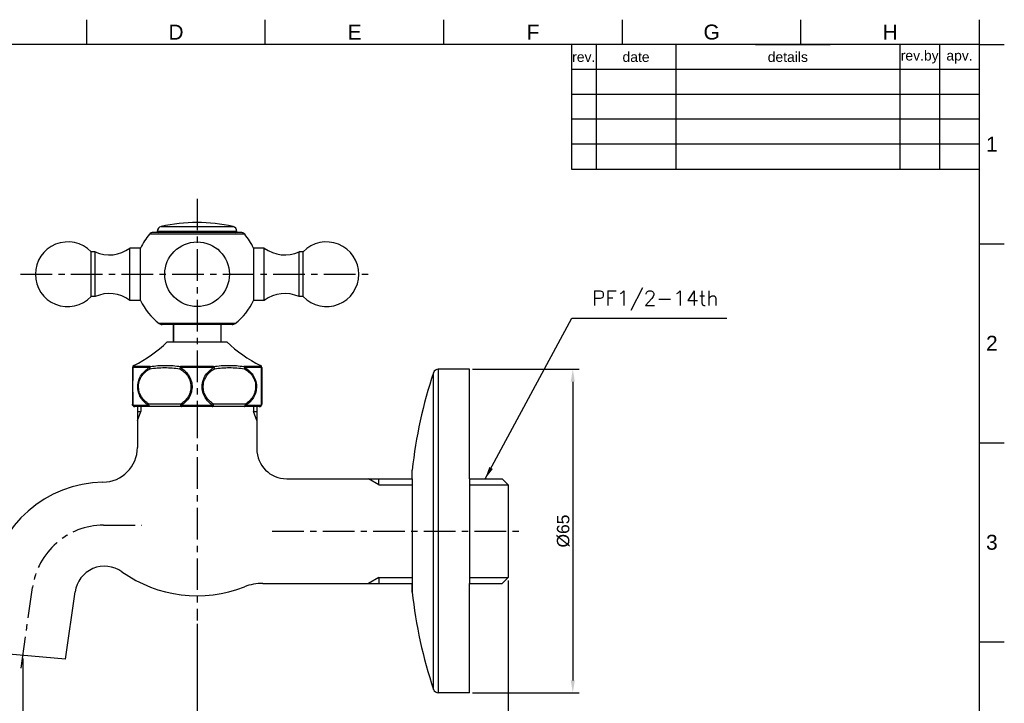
# Model space of a CAD drawing. Header units: millimetres. Extents: x 2448 to 4464, y 45 to 864.
# Tile 5 of 7: x 2547 to 2745, y 118 to 255. Entities that reach past the tile are written whole.
import ezdxf

# ---------------------------------------------------------------- set-up
doc = ezdxf.new("R2010")
doc.units = ezdxf.units.MM
doc.header["$LTSCALE"] = 0.1
doc.linetypes.add('CENTERX2', pattern=[101.6, 63.5, -12.7, 12.7, -12.7])
for name, color, linetype in [('02___PRT_ALL_AXES', 7, 'Continuous'), ('CENTER', 1, 'CENTERX2'), ('DIM', 3, 'Continuous'), ('FORM', 7, 'Continuous'), ('TEXT', 2, 'Continuous')]:
    doc.layers.add(name, color=color, linetype=linetype)
doc.styles.add('CADSG', font='romans.shx', dxfattribs={"bigfont": 'whgtxt.shx'})
doc.styles.get("Standard").update_dxf_attribs({"font": 'arial_0.ttf'})
doc.dimstyles.new('ISO-25', dxfattribs={"dimtxt": 2.5, "dimasz": 2.5, "dimexe": 1.25, "dimexo": 0.625, "dimtad": 1, "dimtxsty": 'Standard', "dimcen": 2.5, "dimadec": 0, "dimazin": 0, "dimtfac": 1, "dimtmove": 0, "dimatfit": 3, "dimfxl": 1, "dimarcsym": 0})

# ---------------------------------------------------------------- blocks, each defined once
blk = doc.blocks.new('*D88')
at = {"layer": 'Defpoints', "color": 0, "transparency": 16777216}
for p in [(2645.14, 143.01), (2547.64, 127.32), (2645.14, 94.02)]:
    blk.add_point(p, dxfattribs=at)
at = {"layer": 'DIM', "color": 0, "lineweight": -2, "transparency": 16777216}
for p, q in [((2645.14, 142.38), (2645.14, 92.77)), ((2547.64, 126.69), (2547.64, 92.77)), ((2550.14, 94.02), (2642.64, 94.02))]:
    blk.add_line(p, q, dxfattribs=at)
at = {"layer": 'DIM', "color": 0, "transparency": 16777216}
for points in [[(2550.14, 94.43), (2550.14, 93.6), (2547.64, 94.02)], [(2642.64, 94.43), (2642.64, 93.6), (2645.14, 94.02)]]:
    blk.add_solid(points, dxfattribs=at)
at = {"layer": 'DIM', "color": 0, "transparency": 16777216, "insert": (2596.39, 96.14), "char_height": 2.5, "attachment_point": 5}
blk.add_mtext('97,5', dxfattribs=at)
blk = doc.blocks.new('*D90')
at = {"layer": 'Defpoints', "color": 0, "transparency": 16777216}
for p in [(2582.64, 134.33), (2547.64, 127.32), (2582.64, 102.06)]:
    blk.add_point(p, dxfattribs=at)
at = {"layer": 'DIM', "color": 0, "lineweight": -2, "transparency": 16777216}
for p, q in [((2582.64, 133.7), (2582.64, 100.81)), ((2547.64, 126.69), (2547.64, 100.81)), ((2550.14, 102.06), (2580.14, 102.06))]:
    blk.add_line(p, q, dxfattribs=at)
at = {"layer": 'DIM', "color": 0, "transparency": 16777216}
for points in [[(2550.14, 102.47), (2550.14, 101.64), (2547.64, 102.06)], [(2580.14, 102.47), (2580.14, 101.64), (2582.64, 102.06)]]:
    blk.add_solid(points, dxfattribs=at)
at = {"layer": 'DIM', "color": 0, "transparency": 16777216, "insert": (2565.14, 103.96), "char_height": 2.5, "attachment_point": 5}
blk.add_mtext('35', dxfattribs=at)
blk = doc.blocks.new('*D97')
at = {"layer": 'Defpoints', "color": 0, "transparency": 16777216}
for p in [(2648.97, 184.82), (2637.38, 119.82), (2658.13, 119.82)]:
    blk.add_point(p, dxfattribs=at)
at = {"layer": 'DIM', "color": 0, "lineweight": -2, "transparency": 16777216}
for p, q in [((2649.6, 184.82), (2659.38, 184.82)), ((2658.13, 182.32), (2658.13, 122.32)), ((2638, 119.82), (2659.38, 119.82))]:
    blk.add_line(p, q, dxfattribs=at)
at = {"layer": 'DIM', "color": 0, "transparency": 16777216}
for points in [[(2657.71, 182.32), (2658.55, 182.32), (2658.13, 184.82)], [(2657.71, 122.32), (2658.55, 122.32), (2658.13, 119.82)]]:
    blk.add_solid(points, dxfattribs=at)
at = {"layer": 'DIM', "color": 0, "transparency": 16777216, "insert": (2656.23, 152.32), "char_height": 2.5, "attachment_point": 5, "rotation": 90}
blk.add_mtext('%%C65', dxfattribs=at)
blk = doc.blocks.new('*D98')
at = {"layer": 'Defpoints', "color": 0, "transparency": 16777216}
for p in [(2637.38, 184.82), (2637.38, 119.82), (2658.13, 119.82)]:
    blk.add_point(p, dxfattribs=at)
at = {"layer": 'DIM', "color": 0, "lineweight": -2, "transparency": 16777216}
for p, q in [((2638, 184.82), (2659.38, 184.82)), ((2658.13, 182.32), (2658.13, 122.32)), ((2638, 119.82), (2659.38, 119.82))]:
    blk.add_line(p, q, dxfattribs=at)
at = {"layer": 'DIM', "color": 0, "transparency": 16777216}
for points in [[(2657.71, 182.32), (2658.55, 182.32), (2658.13, 184.82)], [(2657.71, 122.32), (2658.55, 122.32), (2658.13, 119.82)]]:
    blk.add_solid(points, dxfattribs=at)
at = {"layer": 'DIM', "color": 0, "transparency": 16777216, "insert": (2656.23, 152.32), "char_height": 2.5, "attachment_point": 5, "rotation": 90}
blk.add_mtext('%%C65', dxfattribs=at)

msp = doc.modelspace()

# ---------------------------------------------------------------- linework, layer by layer
for p, q in [((2657.837, 250.048), (2657.837, 225.048)), ((2657.837, 225.048), (2739.837, 225.048)), ((2630.145, 120.496), (2630.145, 184.137)), ((2637.378, 184.817), (2631.092, 184.817)), ((2631.092, 184.817), (2631.092, 119.817)), ((2637.378, 162.817), (2637.378, 184.817)), ((2570.635, 177.317), (2570.635, 169.131)), ((2570.635, 176.317), (2571.325, 176.317)), ((2570.635, 174.519), (2571.325, 176.317)), ((2571.325, 177.317), (2571.325, 176.317)), ((2593.945, 177.317), (2593.945, 176.317)), ((2593.945, 176.317), (2594.635, 176.317)), ((2594.635, 174.519), (2593.945, 176.317)), ((2594.635, 177.317), (2594.635, 168.817)), ((2625.878, 162.817), (2625.878, 164.567)), ((2600.635, 162.817), (2625.878, 162.817)), ((2619.135, 161.627), (2617.074, 162.817)), ((2619.135, 161.627), (2619.135, 162.817)), ((2625.878, 162.817), (2625.878, 141.817)), ((2637.378, 162.817), (2637.378, 141.817)), ((2637.378, 162.817), (2643.945, 162.817)), ((2643.945, 162.817), (2645.135, 161.627)), ((2619.135, 161.627), (2625.878, 161.627)), ((2637.378, 161.627), (2645.135, 161.627)), ((2645.135, 161.627), (2645.135, 143.007)), ((2619.135, 143.007), (2617.074, 141.817)), ((2619.135, 143.007), (2625.878, 143.007)), ((2619.135, 143.007), (2619.135, 141.817)), ((2637.378, 143.007), (2645.135, 143.007)), ((2643.945, 141.817), (2645.135, 143.007)), ((2595.816, 141.817), (2625.878, 141.817)), ((2625.878, 140.067), (2625.878, 141.817)), ((2625.878, 141.817), (2625.878, 140.067)), ((2637.378, 119.817), (2637.378, 141.817)), ((2637.378, 141.817), (2643.945, 141.817)), ((2556.214, 126.566), (2558.116, 140.096)), ((2556.214, 126.566), (2539.056, 128.067)), ((2637.378, 119.817), (2631.092, 119.817))]:
    msp.add_line(p, q)
at = {"color": 7, "linetype": 'Continuous'}
for p, q in [((2592.196, 211.961), (2573.074, 211.961)), ((2591.431, 212.317), (2573.839, 212.317)), ((2574.635, 212.517), (2574.635, 212.529)), ((2574.635, 212.529), (2590.635, 212.529)), ((2575.413, 213.504), (2589.857, 213.504)), ((2590.635, 212.517), (2590.635, 212.529)), ((2590.288, 194.026), (2574.982, 194.026)), ((2589.676, 193.817), (2575.594, 193.817)), ((2577.885, 190.317), (2577.885, 193.817)), ((2587.385, 193.817), (2587.385, 190.317)), ((2569.635, 185.155), (2569.635, 177.817)), ((2569.712, 185.156), (2569.709, 184.947)), ((2569.713, 185.17), (2569.712, 185.156)), ((2573.063, 185.17), (2569.713, 185.17)), ((2569.916, 185.604), (2569.933, 185.384)), ((2573.226, 185.384), (2569.933, 185.384)), ((2585.986, 185.17), (2579.284, 185.17)), ((2585.929, 185.384), (2579.341, 185.384)), ((2595.337, 185.384), (2592.044, 185.384)), ((2595.557, 185.17), (2592.207, 185.17)), ((2595.337, 185.384), (2595.354, 185.604)), ((2595.558, 185.156), (2595.557, 185.17)), ((2595.561, 184.948), (2595.558, 185.156)), ((2595.635, 185.155), (2595.635, 177.817)), ((2569.708, 177.799), (2569.711, 177.584)), ((2569.711, 177.584), (2572.864, 177.584)), ((2595.135, 177.317), (2570.135, 177.317)), ((2579.335, 177.817), (2572.935, 177.817)), ((2579.482, 177.584), (2585.788, 177.584)), ((2592.335, 177.817), (2585.935, 177.817)), ((2592.406, 177.584), (2595.559, 177.584)), ((2595.559, 177.584), (2595.562, 177.8))]:
    msp.add_line(p, q, dxfattribs=at)
for centre, radius, start, end in [((2582.635, 181.817), 32.5, 77.16041, 102.83959), ((2582.635, 203.909), 12.5, 139.89893, 155.16541), ((2573.839, 211.317), 1, 90, 139.89893), ((2575.635, 212.529), 1, 102.83959, 180), ((2589.635, 212.529), 1, 0, 77.16041), ((2591.431, 211.317), 1, 40.10107, 90), ((2582.635, 203.909), 12.5, 24.83459, 40.10107), ((2582.635, 203.909), 12.5, 204.83459, 232.2458), ((2582.635, 203.909), 12.5, 307.7542, 335.16541), ((2575.594, 194.817), 1, 232.2458, 270), ((2589.676, 194.817), 1, 270, 307.7542), ((2558.534, 208.98), 26, 295.96296, 314.12364), ((2606.736, 208.98), 26, 225.87636, 244.03704), ((2570.135, 185.155), 0.5, 115.96296, 180), ((2570.042, 184.93), 0.407, 168.04377, 179.96803), ((2595.135, 185.155), 0.5, 0, 64.03704), ((2595.228, 184.93), 0.407, 0.03195, 11.95392), ((2570.135, 177.817), 0.5, 180, 270), ((2595.135, 177.817), 0.5, 270, 0)]:
    msp.add_arc(centre, radius, start, end, dxfattribs=at)
for centre, radius, start, end in [((2715.399, 155.298), 90, 161.3108, 174.08891), ((2631.092, 183.817), 1, 90, 161.3108), ((2563.635, 169.131), 7, 270.71372, 0), ((2600.635, 168.817), 6, 180, 270), ((2564.011, 138.934), 23.2, 90.71372, 172), ((2564.057, 139.261), 6, 54.5104, 172), ((2582.635, 165.317), 26, 234.5104, 291.47842), ((2595.816, 131.817), 10, 90, 111.47842), ((2715.399, 149.335), 90, 185.91109, 198.6892), ((2631.092, 120.817), 1, 198.6892, 270)]:
    msp.add_arc(centre, radius, start, end)
for points, knots in [([(2569.933, 185.384), (2569.846, 185.346), (2569.692, 185.217), (2569.635, 185.024), (2569.635, 184.93)], [0, 0, 0, 0, 0.5009639, 1, 1, 1, 1]), ([(2569.713, 185.17), (2569.704, 185.158), (2569.674, 185.11), (2569.653, 185.056), (2569.644, 185.014)], [0, 0, 0, 0, 0.2534723, 1, 1, 1, 1]), ([(2569.709, 184.947), (2569.692, 183.773), (2569.68, 181.39), (2569.691, 179.007), (2569.708, 177.799)], [0, 0, 0, 0, 0.4928884, 1, 1, 1, 1]), ([(2569.933, 185.384), (2569.886, 185.361), (2569.8, 185.301), (2569.737, 185.216), (2569.713, 185.17)], [0, 0, 0, 0, 0.497096, 1, 1, 1, 1]), ([(2572.864, 177.584), (2572.554, 177.781), (2571.963, 178.249), (2571.252, 179.154), (2570.788, 180.246), (2570.649, 181.447), (2570.862, 182.633), (2571.387, 183.69), (2572.139, 184.55), (2572.747, 184.988), (2573.063, 185.17)], [0, 0, 0, 0, 0.1197546, 0.2433443, 0.3710122, 0.5013487, 0.6313458, 0.7582256, 0.8809522, 1, 1, 1, 1]), ([(2572.935, 177.817), (2572.641, 177.999), (2572.079, 178.433), (2571.398, 179.278), (2570.949, 180.306), (2570.815, 181.441), (2571.022, 182.563), (2571.529, 183.555), (2572.249, 184.356), (2572.826, 184.761), (2573.126, 184.93)], [0, 0, 0, 0, 0.1195207, 0.2429593, 0.3707351, 0.5014324, 0.6317478, 0.7586596, 0.8811891, 1, 1, 1, 1]), ([(2573.063, 185.17), (2573.072, 185.193), (2573.11, 185.275), (2573.171, 185.348), (2573.226, 185.384)], [0, 0, 0, 0, 0.2705795, 1, 1, 1, 1]), ([(2573.063, 185.17), (2573.065, 185.152), (2573.075, 185.069), (2573.101, 184.989), (2573.126, 184.93)], [0, 0, 0, 0, 0.2256013, 1, 1, 1, 1]), ([(2573.226, 185.384), (2573.204, 185.362), (2573.166, 185.303), (2573.119, 185.151), (2573.117, 185.02), (2573.126, 184.93)], [0, 0, 0, 0, 0.1939827, 0.4312255, 1, 1, 1, 1]), ([(2573.126, 184.93), (2573.625, 185.001), (2574.625, 185.115), (2576.135, 185.175), (2577.645, 185.115), (2578.645, 185.001), (2579.144, 184.93)], [0, 0, 0, 0, 0.2501756, 0.5000056, 0.7498316, 1, 1, 1, 1]), ([(2573.226, 185.384), (2573.731, 185.454), (2574.745, 185.565), (2576.277, 185.624), (2577.813, 185.565), (2578.833, 185.454), (2579.341, 185.384)], [0, 0, 0, 0, 0.2491668, 0.4986576, 0.7488509, 1, 1, 1, 1]), ([(2579.341, 185.384), (2579.315, 185.362), (2579.265, 185.304), (2579.186, 185.155), (2579.154, 185.022), (2579.144, 184.93)], [0, 0, 0, 0, 0.2033776, 0.4458484, 1, 1, 1, 1]), ([(2579.284, 185.17), (2579.27, 185.152), (2579.216, 185.077), (2579.171, 184.994), (2579.144, 184.93)], [0, 0, 0, 0, 0.2467683, 1, 1, 1, 1]), ([(2579.144, 184.93), (2579.444, 184.761), (2580.021, 184.356), (2580.741, 183.556), (2581.248, 182.563), (2581.455, 181.442), (2581.321, 180.306), (2580.873, 179.278), (2580.191, 178.434), (2579.629, 177.999), (2579.335, 177.817)], [0, 0, 0, 0, 0.1188055, 0.2413152, 0.3681903, 0.4984894, 0.6291958, 0.757005, 0.8804675, 1, 1, 1, 1]), ([(2579.341, 185.384), (2579.326, 185.356), (2579.303, 185.285), (2579.29, 185.212), (2579.284, 185.17)], [0, 0, 0, 0, 0.4254024, 1, 1, 1, 1]), ([(2579.284, 185.17), (2579.598, 184.988), (2580.2, 184.55), (2580.943, 183.689), (2581.461, 182.633), (2581.671, 181.447), (2581.534, 180.248), (2581.076, 179.156), (2580.374, 178.25), (2579.789, 177.781), (2579.482, 177.584)], [0, 0, 0, 0, 0.118642, 0.2411438, 0.3681068, 0.4984793, 0.6292475, 0.7571363, 0.880608, 1, 1, 1, 1]), ([(2585.788, 177.584), (2585.481, 177.781), (2584.896, 178.25), (2584.194, 179.155), (2583.736, 180.247), (2583.599, 181.446), (2583.809, 182.632), (2584.327, 183.689), (2585.07, 184.55), (2585.672, 184.988), (2585.986, 185.17)], [0, 0, 0, 0, 0.11938, 0.242828, 0.3706847, 0.5014439, 0.6318323, 0.7588308, 0.8813524, 1, 1, 1, 1]), ([(2585.935, 177.817), (2585.641, 177.999), (2585.079, 178.433), (2584.398, 179.278), (2583.949, 180.306), (2583.815, 181.441), (2584.022, 182.563), (2584.529, 183.555), (2585.249, 184.356), (2585.826, 184.761), (2586.126, 184.93)], [0, 0, 0, 0, 0.1195207, 0.2429593, 0.3707351, 0.5014324, 0.6317478, 0.7586596, 0.8811891, 1, 1, 1, 1]), ([(2585.929, 185.384), (2586.437, 185.454), (2587.457, 185.565), (2588.993, 185.624), (2590.525, 185.565), (2591.539, 185.454), (2592.044, 185.384)], [0, 0, 0, 0, 0.2511555, 0.5013556, 0.7508442, 1, 1, 1, 1]), ([(2585.986, 185.17), (2585.98, 185.212), (2585.967, 185.285), (2585.944, 185.356), (2585.929, 185.384)], [0, 0, 0, 0, 0.5745976, 1, 1, 1, 1]), ([(2585.929, 185.384), (2585.955, 185.362), (2586.005, 185.304), (2586.084, 185.155), (2586.116, 185.022), (2586.126, 184.93)], [0, 0, 0, 0, 0.2033786, 0.445849, 1, 1, 1, 1]), ([(2585.986, 185.17), (2586, 185.152), (2586.054, 185.077), (2586.099, 184.994), (2586.126, 184.93)], [0, 0, 0, 0, 0.2467684, 1, 1, 1, 1]), ([(2586.126, 184.93), (2586.625, 185.001), (2587.625, 185.115), (2589.135, 185.175), (2590.645, 185.115), (2591.645, 185.001), (2592.144, 184.93)], [0, 0, 0, 0, 0.2501752, 0.5000084, 0.7498361, 1, 1, 1, 1]), ([(2592.044, 185.384), (2592.061, 185.372), (2592.132, 185.316), (2592.181, 185.235), (2592.207, 185.17)], [0, 0, 0, 0, 0.2319796, 1, 1, 1, 1]), ([(2592.044, 185.384), (2592.066, 185.362), (2592.104, 185.303), (2592.151, 185.151), (2592.154, 185.02), (2592.144, 184.93)], [0, 0, 0, 0, 0.1939826, 0.4312255, 1, 1, 1, 1]), ([(2592.207, 185.17), (2592.205, 185.152), (2592.195, 185.069), (2592.169, 184.989), (2592.144, 184.93)], [0, 0, 0, 0, 0.2256011, 1, 1, 1, 1]), ([(2592.144, 184.93), (2592.444, 184.761), (2593.021, 184.356), (2593.741, 183.556), (2594.248, 182.563), (2594.455, 181.442), (2594.321, 180.306), (2593.873, 179.278), (2593.191, 178.434), (2592.629, 177.999), (2592.335, 177.817)], [0, 0, 0, 0, 0.1188055, 0.2413152, 0.3681903, 0.4984894, 0.6291958, 0.757005, 0.8804675, 1, 1, 1, 1]), ([(2592.207, 185.17), (2592.523, 184.988), (2593.131, 184.55), (2593.883, 183.69), (2594.408, 182.634), (2594.621, 181.447), (2594.482, 180.247), (2594.018, 179.154), (2593.307, 178.249), (2592.716, 177.781), (2592.406, 177.584)], [0, 0, 0, 0, 0.1190422, 0.241749, 0.3685935, 0.4985748, 0.6289201, 0.7566201, 0.8802333, 1, 1, 1, 1]), ([(2595.557, 185.17), (2595.533, 185.216), (2595.47, 185.301), (2595.384, 185.361), (2595.337, 185.384)], [0, 0, 0, 0, 0.502904, 1, 1, 1, 1]), ([(2595.337, 185.384), (2595.424, 185.346), (2595.578, 185.217), (2595.635, 185.024), (2595.635, 184.93)], [0, 0, 0, 0, 0.5009638, 1, 1, 1, 1]), ([(2595.557, 185.17), (2595.566, 185.158), (2595.596, 185.11), (2595.617, 185.056), (2595.626, 185.014)], [0, 0, 0, 0, 0.2534728, 1, 1, 1, 1]), ([(2595.562, 177.8), (2595.58, 179.008), (2595.59, 181.391), (2595.578, 183.774), (2595.561, 184.948)], [0, 0, 0, 0, 0.5071123, 1, 1, 1, 1]), ([(2569.711, 177.584), (2569.687, 177.618), (2569.648, 177.692), (2569.635, 177.776), (2569.635, 177.817)], [0, 0, 0, 0, 0.5052451, 1, 1, 1, 1]), ([(2569.711, 177.584), (2569.75, 177.505), (2569.872, 177.368), (2570.049, 177.317), (2570.135, 177.317)], [0, 0, 0, 0, 0.5048679, 1, 1, 1, 1]), ([(2572.864, 177.584), (2572.866, 177.602), (2572.88, 177.682), (2572.908, 177.759), (2572.935, 177.817)], [0, 0, 0, 0, 0.2249367, 1, 1, 1, 1]), ([(2573.185, 177.317), (2573.152, 177.317), (2573.083, 177.33), (2572.991, 177.386), (2572.915, 177.473), (2572.879, 177.545), (2572.864, 177.584)], [0, 0, 0, 0, 0.2236963, 0.4609625, 0.7196077, 1, 1, 1, 1]), ([(2573.185, 177.317), (2573.168, 177.317), (2573.133, 177.324), (2573.085, 177.354), (2573.042, 177.402), (2572.99, 177.491), (2572.946, 177.631), (2572.935, 177.752), (2572.935, 177.817)], [0, 0, 0, 0, 0.0822479, 0.1731506, 0.2779063, 0.3984905, 0.6816386, 1, 1, 1, 1]), ([(2579.585, 177.317), (2579.569, 177.317), (2579.534, 177.324), (2579.486, 177.354), (2579.443, 177.402), (2579.39, 177.491), (2579.347, 177.631), (2579.335, 177.752), (2579.335, 177.817)], [0, 0, 0, 0, 0.0822469, 0.1731468, 0.2778989, 0.3984771, 0.681617, 1, 1, 1, 1]), ([(2579.482, 177.584), (2579.467, 177.601), (2579.411, 177.674), (2579.364, 177.754), (2579.335, 177.817)], [0, 0, 0, 0, 0.2477837, 1, 1, 1, 1]), ([(2579.482, 177.584), (2579.486, 177.547), (2579.497, 177.481), (2579.517, 177.405), (2579.537, 177.359), (2579.554, 177.332), (2579.573, 177.317), (2579.585, 177.317)], [0, 0, 0, 0, 0.3748576, 0.6724551, 0.7869563, 0.8779455, 1, 1, 1, 1]), ([(2585.685, 177.317), (2585.701, 177.317), (2585.736, 177.324), (2585.784, 177.354), (2585.827, 177.402), (2585.88, 177.491), (2585.923, 177.631), (2585.935, 177.752), (2585.935, 177.817)], [0, 0, 0, 0, 0.0822479, 0.1731506, 0.2779063, 0.3984905, 0.6816386, 1, 1, 1, 1]), ([(2585.685, 177.317), (2585.697, 177.317), (2585.716, 177.332), (2585.733, 177.359), (2585.753, 177.405), (2585.773, 177.481), (2585.784, 177.547), (2585.788, 177.584)], [0, 0, 0, 0, 0.1220546, 0.213044, 0.3275457, 0.6251429, 1, 1, 1, 1]), ([(2585.788, 177.584), (2585.803, 177.601), (2585.859, 177.674), (2585.906, 177.754), (2585.935, 177.817)], [0, 0, 0, 0, 0.2477838, 1, 1, 1, 1]), ([(2592.085, 177.317), (2592.102, 177.317), (2592.137, 177.324), (2592.185, 177.354), (2592.228, 177.402), (2592.28, 177.491), (2592.324, 177.631), (2592.335, 177.752), (2592.335, 177.817)], [0, 0, 0, 0, 0.0822469, 0.1731468, 0.2778989, 0.3984771, 0.681617, 1, 1, 1, 1]), ([(2592.406, 177.584), (2592.391, 177.545), (2592.355, 177.473), (2592.279, 177.386), (2592.187, 177.33), (2592.118, 177.317), (2592.085, 177.317)], [0, 0, 0, 0, 0.2803927, 0.5390382, 0.7763038, 1, 1, 1, 1]), ([(2592.406, 177.584), (2592.404, 177.602), (2592.39, 177.682), (2592.362, 177.759), (2592.335, 177.817)], [0, 0, 0, 0, 0.2249371, 1, 1, 1, 1]), ([(2595.135, 177.317), (2595.221, 177.317), (2595.398, 177.368), (2595.52, 177.505), (2595.559, 177.584)], [0, 0, 0, 0, 0.4951328, 1, 1, 1, 1]), ([(2595.559, 177.584), (2595.583, 177.618), (2595.622, 177.692), (2595.635, 177.776), (2595.635, 177.817)], [0, 0, 0, 0, 0.5052443, 1, 1, 1, 1])]:
    msp.add_open_spline(points, degree=3, knots=knots, dxfattribs=at)
at = {"layer": '02___PRT_ALL_AXES', "color": 7, "linetype": 'Continuous'}
for p, q in [((2574.635, 212.529), (2574.635, 212.517)), ((2590.635, 212.517), (2574.635, 212.517)), ((2590.635, 212.529), (2590.635, 212.517)), ((2561.325, 199.409), (2561.325, 208.409)), ((2562.135, 208.409), (2561.325, 208.409)), ((2562.135, 199.409), (2562.135, 208.409)), ((2569.135, 198.659), (2569.135, 209.159)), ((2571.291, 209.159), (2569.135, 209.159)), ((2571.291, 198.659), (2571.291, 209.159)), ((2593.979, 209.159), (2593.979, 198.659)), ((2596.135, 209.159), (2593.979, 209.159)), ((2596.135, 198.659), (2596.135, 209.159)), ((2603.945, 208.409), (2603.135, 208.409)), ((2603.135, 199.409), (2603.135, 208.409)), ((2603.945, 199.409), (2603.945, 208.409)), ((2562.135, 199.409), (2561.325, 199.409)), ((2571.291, 198.659), (2569.135, 198.659)), ((2596.135, 198.659), (2593.979, 198.659)), ((2603.945, 199.409), (2603.135, 199.409)), ((2577.885, 193.817), (2577.885, 190.317)), ((2587.385, 193.817), (2587.385, 190.317)), ((2576.635, 190.317), (2588.635, 190.317))]:
    msp.add_line(p, q, dxfattribs=at)
msp.add_circle((2582.635, 203.909), 6.5, dxfattribs=at)
for centre, radius, start, end in [((2582.635, 203.909), 12.5, 139.89893, 155.16541), ((2574.835, 212.517), 0.2, 180, 270), ((2590.435, 212.517), 0.2, 270, 0), ((2556.635, 203.909), 6.5, 43.81306, 316.18694), ((2608.635, 203.909), 6.5, 223.81306, 136.18694), ((2565.002, 214.689), 6.904, 245.46102, 306.76998), ((2600.268, 214.689), 6.904, 233.23002, 294.53898), ((2565.002, 193.129), 6.904, 53.23002, 114.53898), ((2600.268, 193.129), 6.904, 65.46102, 126.76998), ((2582.635, 203.909), 12.5, 204.83459, 232.2458), ((2558.534, 208.98), 26, 295.96296, 314.12364), ((2606.736, 208.98), 26, 225.87636, 244.03704)]:
    msp.add_arc(centre, radius, start, end, dxfattribs=at)
at = {"layer": 'CENTER'}
for p, q in [((2582.635, 219.093), (2582.635, 177.317)), ((2547.135, 203.909), (2618.135, 203.909)), ((2582.635, 177.317), (2582.635, 134.327)), ((2563.829, 153.533), (2571.529, 153.533)), ((2597.723, 152.317), (2647.998, 152.317)), ((2547.281, 124.798), (2549.553, 140.966))]:
    msp.add_line(p, q, dxfattribs=at)
msp.add_arc((2564.011, 138.934), 14.6, 90.71372, 172, dxfattribs=at)
at = {"layer": 'FORM'}
for p, q in [((2560.462, 250.048), (2560.462, 255.048)), ((2596.337, 250.048), (2596.337, 255.048)), ((2632.212, 250.048), (2632.212, 255.048)), ((2668.087, 250.048), (2668.087, 255.048)), ((2703.962, 250.048), (2703.962, 255.048)), ((2739.837, 250.048), (2739.837, 255.048)), ((2739.837, 250.048), (2452.837, 250.048)), ((2662.837, 250.048), (2662.837, 225.048)), ((2678.837, 250.048), (2678.837, 225.048)), ((2694.837, 250.048), (2709.837, 250.048)), ((2724.837, 250.048), (2709.837, 250.048)), ((2723.837, 250.048), (2723.837, 225.048)), ((2731.837, 250.048), (2731.837, 225.048)), ((2739.837, 50.048), (2739.837, 250.048)), ((2739.837, 250.048), (2744.837, 250.048)), ((2739.837, 245.048), (2657.837, 245.048)), ((2739.837, 240.048), (2657.837, 240.048)), ((2739.837, 235.048), (2657.837, 235.048)), ((2739.837, 230.048), (2657.837, 230.048)), ((2739.837, 210.048), (2744.837, 210.048)), ((2739.837, 170.048), (2744.837, 170.048)), ((2739.837, 130.048), (2744.837, 130.048))]:
    msp.add_line(p, q, dxfattribs=at)

# ---------------------------------------------------------------- texts
at = {"layer": 'DIM', "color": 2, "insert": (2661.95, 196.607), "char_height": 3, "attachment_point": 7, "style": 'CADSG'}
msp.add_mtext('PF1/2-14th', dxfattribs=at)
at = {"layer": 'FORM', "char_height": 3, "attachment_point": 5}
for s, width, insert in [('D', 5, (2578.4, 252.548)), ('E', 5, (2614.275, 252.548)), ('F', 5, (2650.15, 252.548)), ('G', 5, (2686.025, 252.548)), ('H', 5, (2721.9, 252.548)), ('1', 40, (2742.337, 230.048)), ('2', 40, (2742.337, 190.048)), ('3', 40, (2742.337, 150.048))]:
    msp.add_mtext_dynamic_manual_height_columns(s, width=width, gutter_width=12.5, heights=[0], dxfattribs=dict(at, insert=insert))
at = {"layer": 'TEXT', "char_height": 2, "attachment_point": 5}
for s, width, insert in [('rev.', 5, (2660.337, 247.548)), ('date', 16, (2670.837, 247.548)), ('details', 45, (2701.337, 247.548)), ('rev.by', 8, (2727.837, 247.548)), ('apv.', 8, (2735.837, 247.548))]:
    msp.add_mtext_dynamic_manual_height_columns(s, width=width, gutter_width=12.5, heights=[0], dxfattribs=dict(at, insert=insert))

# ---------------------------------------------------------------- dimensions: what is measured, and where the dimension line sits
at = {"layer": 'DIM'}
for p1, picture in [((2648.971, 184.817), '*D97'), ((2637.378, 184.817), '*D98')]:
    dim = msp.add_linear_dim(base=(2658.128, 119.817), p1=p1, p2=(2637.378, 119.817), angle=90, text='%%C<>', dimstyle='ISO-25', dxfattribs=at)
    dim.commit()
    dim.dimension.update_dxf_attribs({"geometry": picture, "text_midpoint": (2656.227, 152.317)})
for base, p2, picture, middle in [((2645.135, 94.016), (2645.135, 143.007), '*D88', (2596.385, 96.143)), ((2582.635, 102.058), (2582.635, 134.327), '*D90', (2565.135, 103.96))]:
    dim = msp.add_linear_dim(base=base, p1=(2547.635, 127.317), p2=p2, dimstyle='ISO-25', dxfattribs=at)
    dim.commit()
    dim.dimension.update_dxf_attribs({"geometry": picture, "text_midpoint": middle})

# ---------------------------------------------------------------- leaders
at = {"layer": 'DIM', "annotation_type": 0, "has_hookline": 1, "hookline_direction": 0, "text_width": 27.143}
msp.add_leader([(2640.514, 162.788), (2657.95, 195.107), (2660.45, 195.107)], dimstyle='ISO-25', override={"dimgap": 1.5, "dimtad": 1}, dxfattribs=at)

doc.saveas('drawing.dxf')
